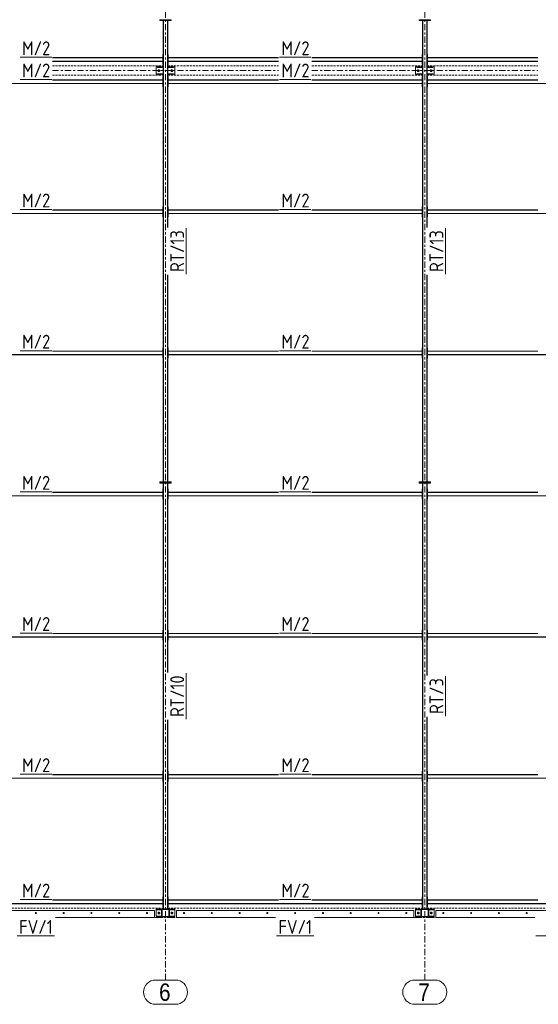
# Model space of a CAD drawing. Header units: millimetres. Extents: x -141 to 1046, y -218 to 621.
# Tile 5 of 16: x 330 to 479, y -25 to 259. Entities that reach past the tile are written whole.
import ezdxf

# ---------------------------------------------------------------- set-up
doc = ezdxf.new("R2010")
doc.units = ezdxf.units.MM
doc.header["$LTSCALE"] = 0.6
for name, pattern in [('VERDECKT2', [1.5, 1, -0.5]), ('XKITLINE00', [0]), ('XKITLINE03', [6, 3, -1, 1, -1])]:
    doc.linetypes.add(name, pattern=pattern)
for name, color, linetype, lineweight in [('Bolt', 7, 'Continuous', 0), ('Part', 2, 'Continuous', 0), ('PartMark', 3, 'Continuous', 0), ('S-GRID', 1, 'Continuous', 0)]:
    doc.layers.add(name, color=color, linetype=linetype, lineweight=lineweight)
doc.styles.add('ARIAL', font='ARIAL.TTF')
doc.styles.add('ISOCPEUR', font='ISOCPEUR.TTF')

msp = doc.modelspace()

# ---------------------------------------------------------------- linework, layer by layer
at = {"layer": 'Bolt', "color": 3, "linetype": 'XKITLINE00', "lineweight": 0}
for p, q in [((369.93, 244.12), (370.13, 244.23)), ((369.93, 243.88), (369.93, 244.12)), ((370.13, 244.23), (370.33, 244.12)), ((370.33, 244.12), (370.33, 243.88)), ((373.67, 244.12), (373.87, 244.23)), ((373.67, 243.88), (373.67, 244.12)), ((373.87, 244.23), (374.07, 244.12)), ((374.07, 244.12), (374.07, 243.88)), ((444.6, 244.12), (444.8, 244.23)), ((444.6, 243.88), (444.6, 244.12)), ((444.8, 244.23), (445, 244.12)), ((445, 244.12), (445, 243.88)), ((448.33, 244.12), (448.53, 244.23)), ((448.33, 243.88), (448.33, 244.12)), ((448.53, 244.23), (448.73, 244.12)), ((448.73, 244.12), (448.73, 243.88)), ((370.13, 243.77), (369.93, 243.88)), ((370.33, 243.88), (370.13, 243.77)), ((373.87, 243.77), (373.67, 243.88)), ((374.07, 243.88), (373.87, 243.77)), ((444.8, 243.77), (444.6, 243.88)), ((445, 243.88), (444.8, 243.77)), ((448.53, 243.77), (448.33, 243.88)), ((448.73, 243.88), (448.53, 243.77)), ((334.61, 1.44), (334.54, 1.33)), ((334.54, 1.33), (334.61, 1.23)), ((334.73, 1.44), (334.61, 1.44)), ((334.61, 1.23), (334.73, 1.23)), ((334.79, 1.33), (334.73, 1.44)), ((334.73, 1.23), (334.79, 1.33)), ((342.61, 1.44), (342.54, 1.33)), ((342.54, 1.33), (342.61, 1.23)), ((342.73, 1.44), (342.61, 1.44)), ((342.61, 1.23), (342.73, 1.23)), ((342.79, 1.33), (342.73, 1.44)), ((342.73, 1.23), (342.79, 1.33)), ((350.61, 1.44), (350.54, 1.33)), ((350.54, 1.33), (350.61, 1.23)), ((350.73, 1.44), (350.61, 1.44)), ((350.61, 1.23), (350.73, 1.23)), ((350.79, 1.33), (350.73, 1.44)), ((350.73, 1.23), (350.79, 1.33)), ((358.61, 1.44), (358.54, 1.33)), ((358.54, 1.33), (358.61, 1.23)), ((358.73, 1.44), (358.61, 1.44)), ((358.61, 1.23), (358.73, 1.23)), ((358.79, 1.33), (358.73, 1.44)), ((358.73, 1.23), (358.79, 1.33)), ((366.61, 1.44), (366.54, 1.33)), ((366.54, 1.33), (366.61, 1.23)), ((366.73, 1.44), (366.61, 1.44)), ((366.61, 1.23), (366.73, 1.23)), ((366.79, 1.33), (366.73, 1.44)), ((366.73, 1.23), (366.79, 1.33)), ((369.93, 1.45), (370.13, 1.56)), ((369.93, 1.22), (369.93, 1.45)), ((370.13, 1.1), (369.93, 1.22)), ((370.13, 1.56), (370.33, 1.45)), ((370.33, 1.22), (370.13, 1.1)), ((370.33, 1.45), (370.33, 1.22)), ((373.67, 1.45), (373.87, 1.56)), ((373.67, 1.22), (373.67, 1.45)), ((373.87, 1.1), (373.67, 1.22)), ((373.87, 1.56), (374.07, 1.45)), ((374.07, 1.22), (373.87, 1.1)), ((374.07, 1.45), (374.07, 1.22)), ((377.27, 1.44), (377.21, 1.33)), ((377.21, 1.33), (377.27, 1.23)), ((377.39, 1.44), (377.27, 1.44)), ((377.27, 1.23), (377.39, 1.23)), ((377.46, 1.33), (377.39, 1.44)), ((377.39, 1.23), (377.46, 1.33)), ((385.27, 1.44), (385.21, 1.33)), ((385.21, 1.33), (385.27, 1.23)), ((385.39, 1.44), (385.27, 1.44)), ((385.27, 1.23), (385.39, 1.23)), ((385.46, 1.33), (385.39, 1.44)), ((385.39, 1.23), (385.46, 1.33)), ((393.27, 1.44), (393.21, 1.33)), ((393.21, 1.33), (393.27, 1.23)), ((393.39, 1.44), (393.27, 1.44)), ((393.27, 1.23), (393.39, 1.23)), ((393.46, 1.33), (393.39, 1.44)), ((393.39, 1.23), (393.46, 1.33)), ((401.27, 1.44), (401.21, 1.33)), ((401.21, 1.33), (401.27, 1.23)), ((401.39, 1.44), (401.27, 1.44)), ((401.27, 1.23), (401.39, 1.23)), ((401.46, 1.33), (401.39, 1.44)), ((401.39, 1.23), (401.46, 1.33)), ((409.27, 1.44), (409.21, 1.33)), ((409.21, 1.33), (409.27, 1.23)), ((409.39, 1.44), (409.27, 1.44)), ((409.27, 1.23), (409.39, 1.23)), ((409.46, 1.33), (409.39, 1.44)), ((409.39, 1.23), (409.46, 1.33)), ((417.27, 1.44), (417.21, 1.33)), ((417.21, 1.33), (417.27, 1.23)), ((417.39, 1.44), (417.27, 1.44)), ((417.27, 1.23), (417.39, 1.23)), ((417.46, 1.33), (417.39, 1.44)), ((417.39, 1.23), (417.46, 1.33)), ((425.27, 1.44), (425.21, 1.33)), ((425.21, 1.33), (425.27, 1.23)), ((425.39, 1.44), (425.27, 1.44)), ((425.27, 1.23), (425.39, 1.23)), ((425.46, 1.33), (425.39, 1.44)), ((425.39, 1.23), (425.46, 1.33)), ((433.27, 1.44), (433.21, 1.33)), ((433.21, 1.33), (433.27, 1.23)), ((433.39, 1.44), (433.27, 1.44)), ((433.27, 1.23), (433.39, 1.23)), ((433.46, 1.33), (433.39, 1.44)), ((433.39, 1.23), (433.46, 1.33)), ((441.27, 1.44), (441.21, 1.33)), ((441.21, 1.33), (441.27, 1.23)), ((441.39, 1.44), (441.27, 1.44)), ((441.27, 1.23), (441.39, 1.23)), ((441.46, 1.33), (441.39, 1.44)), ((441.39, 1.23), (441.46, 1.33)), ((444.6, 1.45), (444.8, 1.56)), ((444.6, 1.22), (444.6, 1.45)), ((444.8, 1.1), (444.6, 1.22)), ((444.8, 1.56), (445, 1.45)), ((445, 1.22), (444.8, 1.1)), ((445, 1.45), (445, 1.22)), ((448.33, 1.45), (448.53, 1.56)), ((448.33, 1.22), (448.33, 1.45)), ((448.53, 1.1), (448.33, 1.22)), ((448.53, 1.56), (448.73, 1.45)), ((448.73, 1.22), (448.53, 1.1)), ((448.73, 1.45), (448.73, 1.22)), ((451.94, 1.44), (451.88, 1.33)), ((451.88, 1.33), (451.94, 1.23)), ((452.06, 1.44), (451.94, 1.44)), ((451.94, 1.23), (452.06, 1.23)), ((452.12, 1.33), (452.06, 1.44)), ((452.06, 1.23), (452.12, 1.33)), ((459.94, 1.44), (459.88, 1.33)), ((459.88, 1.33), (459.94, 1.23)), ((460.06, 1.44), (459.94, 1.44)), ((459.94, 1.23), (460.06, 1.23)), ((460.12, 1.33), (460.06, 1.44)), ((460.06, 1.23), (460.12, 1.33)), ((467.94, 1.44), (467.88, 1.33)), ((467.88, 1.33), (467.94, 1.23)), ((468.06, 1.44), (467.94, 1.44)), ((467.94, 1.23), (468.06, 1.23)), ((468.12, 1.33), (468.06, 1.44)), ((468.06, 1.23), (468.12, 1.33)), ((475.94, 1.44), (475.88, 1.33)), ((475.88, 1.33), (475.94, 1.23)), ((476.06, 1.44), (475.94, 1.44)), ((475.94, 1.23), (476.06, 1.23)), ((476.12, 1.33), (476.06, 1.44)), ((476.06, 1.23), (476.12, 1.33))]:
    msp.add_line(p, q, dxfattribs=at)
for centre, radius, start, end in [((370.13, 244), 0.247, 120, 300), ((370.13, 244), 0.133, 30, 210), ((370.13, 244), 0.247, 300, 120), ((370.13, 244), 0.133, 210, 30), ((373.87, 244), 0.247, 120, 300), ((373.87, 244), 0.133, 30, 210), ((373.87, 244), 0.247, 300, 120), ((373.87, 244), 0.133, 210, 30), ((444.8, 244), 0.247, 120, 300), ((444.8, 244), 0.133, 30, 210), ((444.8, 244), 0.247, 300, 120), ((444.8, 244), 0.133, 210, 30), ((448.53, 244), 0.247, 120, 300), ((448.53, 244), 0.133, 30, 210), ((448.53, 244), 0.247, 300, 120), ((448.53, 244), 0.133, 210, 30), ((334.67, 1.33), 0.14, 30, 210), ((334.67, 1.33), 0.14, 210, 30), ((334.67, 1.33), 0.0667, 30, 210), ((334.67, 1.33), 0.0667, 210, 30), ((342.67, 1.33), 0.14, 30, 210), ((342.67, 1.33), 0.14, 210, 30), ((342.67, 1.33), 0.0667, 30, 210), ((342.67, 1.33), 0.0667, 210, 30), ((350.67, 1.33), 0.14, 30, 210), ((350.67, 1.33), 0.14, 210, 30), ((350.67, 1.33), 0.0667, 30, 210), ((350.67, 1.33), 0.0667, 210, 30), ((358.67, 1.33), 0.14, 30, 210), ((358.67, 1.33), 0.14, 210, 30), ((358.67, 1.33), 0.0667, 30, 210), ((358.67, 1.33), 0.0667, 210, 30), ((366.67, 1.33), 0.14, 30, 210), ((366.67, 1.33), 0.14, 210, 30), ((366.67, 1.33), 0.0667, 30, 210), ((366.67, 1.33), 0.0667, 210, 30), ((370.13, 1.33), 0.247, 120, 300), ((370.13, 1.33), 0.133, 30, 210), ((370.13, 1.33), 0.247, 300, 120), ((370.13, 1.33), 0.133, 210, 30), ((373.87, 1.33), 0.247, 120, 300), ((373.87, 1.33), 0.133, 30, 210), ((373.87, 1.33), 0.247, 300, 120), ((373.87, 1.33), 0.133, 210, 30), ((377.33, 1.33), 0.14, 30, 210), ((377.33, 1.33), 0.14, 210, 30), ((377.33, 1.33), 0.0667, 30, 210), ((377.33, 1.33), 0.0667, 210, 30), ((385.33, 1.33), 0.14, 30, 210), ((385.33, 1.33), 0.14, 210, 30), ((385.33, 1.33), 0.0667, 30, 210), ((385.33, 1.33), 0.0667, 210, 30), ((393.33, 1.33), 0.14, 30, 210), ((393.33, 1.33), 0.14, 210, 30), ((393.33, 1.33), 0.0667, 30, 210), ((393.33, 1.33), 0.0667, 210, 30), ((401.33, 1.33), 0.14, 30, 210), ((401.33, 1.33), 0.14, 210, 30), ((401.33, 1.33), 0.0667, 30, 210), ((401.33, 1.33), 0.0667, 210, 30), ((409.33, 1.33), 0.14, 30, 210), ((409.33, 1.33), 0.14, 210, 30), ((409.33, 1.33), 0.0667, 30, 210), ((409.33, 1.33), 0.0667, 210, 30), ((417.33, 1.33), 0.14, 30, 210), ((417.33, 1.33), 0.14, 210, 30), ((417.33, 1.33), 0.0667, 30, 210), ((417.33, 1.33), 0.0667, 210, 30), ((425.33, 1.33), 0.14, 30, 210), ((425.33, 1.33), 0.14, 210, 30), ((425.33, 1.33), 0.0667, 30, 210), ((425.33, 1.33), 0.0667, 210, 30), ((433.33, 1.33), 0.14, 30, 210), ((433.33, 1.33), 0.14, 210, 30), ((433.33, 1.33), 0.0667, 30, 210), ((433.33, 1.33), 0.0667, 210, 30), ((441.33, 1.33), 0.14, 30, 210), ((441.33, 1.33), 0.14, 210, 30), ((441.33, 1.33), 0.0667, 30, 210), ((441.33, 1.33), 0.0667, 210, 30), ((444.8, 1.33), 0.247, 120, 300), ((444.8, 1.33), 0.133, 30, 210), ((444.8, 1.33), 0.247, 300, 120), ((444.8, 1.33), 0.133, 210, 30), ((448.53, 1.33), 0.247, 120, 300), ((448.53, 1.33), 0.133, 30, 210), ((448.53, 1.33), 0.247, 300, 120), ((448.53, 1.33), 0.133, 210, 30), ((452, 1.33), 0.14, 30, 210), ((452, 1.33), 0.14, 210, 30), ((452, 1.33), 0.0667, 30, 210), ((452, 1.33), 0.0667, 210, 30), ((460, 1.33), 0.14, 30, 210), ((460, 1.33), 0.14, 210, 30), ((460, 1.33), 0.0667, 30, 210), ((460, 1.33), 0.0667, 210, 30), ((468, 1.33), 0.14, 30, 210), ((468, 1.33), 0.14, 210, 30), ((468, 1.33), 0.0667, 30, 210), ((468, 1.33), 0.0667, 210, 30), ((476, 1.33), 0.14, 30, 210), ((476, 1.33), 0.14, 210, 30), ((476, 1.33), 0.0667, 30, 210), ((476, 1.33), 0.0667, 210, 30)]:
    msp.add_arc(centre, radius, start, end, dxfattribs=at)
at = {"layer": 'Part', "color": 2, "linetype": 'XKITLINE00', "lineweight": 0}
for p, q in [((370.33, 258.47), (370.33, 258.67)), ((370.33, 258.67), (373.67, 258.67)), ((370.33, 258.47), (373.67, 258.47)), ((371.33, 125.53), (371.33, 258.47)), ((371.33, 258.47), (371.39, 258.47)), ((371.39, 125.53), (371.39, 258.47)), ((372.61, 198.82), (372.61, 258.47)), ((372.61, 258.47), (372.67, 258.47)), ((372.67, 198.82), (372.67, 258.47)), ((373.67, 258.47), (373.67, 258.67)), ((445, 258.47), (445, 258.67)), ((445, 258.67), (448.33, 258.67)), ((445, 258.47), (448.33, 258.47)), ((446, 125.53), (446, 258.47)), ((446, 258.47), (446.05, 258.47)), ((446.05, 125.53), (446.05, 258.47)), ((447.28, 198.82), (447.28, 258.47)), ((447.28, 258.47), (447.33, 258.47)), ((447.33, 198.82), (447.33, 258.47)), ((448.33, 258.47), (448.33, 258.67)), ((339.42, 247.73), (371.2, 247.73)), ((371.2, 247.69), (339.42, 247.69)), ((371.2, 245.73), (371.2, 248.67)), ((371.2, 248.67), (371.33, 248.67)), ((371.2, 247.73), (371.2, 247.69)), ((371.33, 245.73), (371.33, 248.67)), ((372.67, 245.73), (372.67, 248.67)), ((372.67, 248.67), (372.8, 248.67)), ((372.8, 245.73), (372.8, 248.67)), ((372.8, 247.69), (372.8, 247.73)), ((372.8, 247.73), (404.58, 247.73)), ((404.58, 247.69), (372.8, 247.69)), ((414.09, 247.73), (445.87, 247.73)), ((445.87, 247.69), (414.09, 247.69)), ((445.87, 245.73), (445.87, 248.67)), ((445.87, 248.67), (446, 248.67)), ((445.87, 247.73), (445.87, 247.69)), ((446, 245.73), (446, 248.67)), ((447.33, 245.73), (447.33, 248.67)), ((447.33, 248.67), (447.47, 248.67)), ((447.47, 245.73), (447.47, 248.67)), ((447.47, 247.69), (447.47, 247.73)), ((447.47, 247.73), (479.25, 247.73)), ((479.25, 247.69), (447.47, 247.69)), ((371.2, 246.71), (339.42, 246.71)), ((339.42, 246.67), (371.2, 246.67)), ((369.33, 242.94), (369.33, 245.07)), ((369.33, 245.07), (369.73, 245.07)), ((369.73, 244.94), (369.73, 245.07)), ((369.73, 245.07), (371.33, 245.07)), ((369.73, 244.94), (371.33, 244.94)), ((371.2, 246.67), (371.2, 246.71)), ((371.2, 245.73), (371.33, 245.73)), ((371.33, 244.94), (371.33, 245.07)), ((372.67, 245.73), (372.8, 245.73)), ((372.67, 245.07), (372.67, 244.94)), ((374.27, 245.07), (372.67, 245.07)), ((372.67, 245.07), (374.67, 245.07)), ((372.67, 244.94), (374.27, 244.94)), ((372.8, 246.67), (372.8, 246.71)), ((404.58, 246.71), (372.8, 246.71)), ((372.8, 246.67), (404.58, 246.67)), ((374.27, 244.94), (374.27, 245.07)), ((374.67, 242.94), (374.67, 245.07)), ((445.87, 246.71), (414.09, 246.71)), ((414.09, 246.67), (445.87, 246.67)), ((444, 242.94), (444, 245.07)), ((444, 245.07), (444.4, 245.07)), ((444.4, 244.94), (444.4, 245.07)), ((444.4, 245.07), (446, 245.07)), ((444.4, 244.94), (446, 244.94)), ((445.87, 246.67), (445.87, 246.71)), ((445.87, 245.73), (446, 245.73)), ((446, 244.94), (446, 245.07)), ((447.33, 245.73), (447.47, 245.73)), ((447.33, 245.07), (449.33, 245.07)), ((447.33, 245.07), (447.33, 244.94)), ((448.93, 245.07), (447.33, 245.07)), ((447.33, 244.94), (448.93, 244.94)), ((447.47, 246.67), (447.47, 246.71)), ((479.25, 246.71), (447.47, 246.71)), ((447.47, 246.67), (479.25, 246.67)), ((448.93, 244.94), (448.93, 245.07)), ((449.33, 242.94), (449.33, 245.07)), ((339.42, 241.33), (371.2, 241.33)), ((371.2, 241.29), (339.42, 241.29)), ((369.33, 242.94), (369.73, 242.94)), ((369.73, 242.94), (369.73, 243.07)), ((369.73, 243.07), (371.33, 243.07)), ((369.73, 242.94), (371.33, 242.94)), ((371.2, 239.33), (371.2, 242.27)), ((371.2, 242.27), (371.33, 242.27)), ((371.2, 241.33), (371.2, 241.29)), ((371.33, 242.94), (371.33, 243.07)), ((371.33, 239.33), (371.33, 242.27)), ((372.67, 243.07), (372.67, 242.94)), ((374.27, 243.07), (372.67, 243.07)), ((372.67, 242.94), (374.27, 242.94)), ((372.67, 239.33), (372.67, 242.27)), ((372.67, 242.27), (372.8, 242.27)), ((372.8, 239.33), (372.8, 242.27)), ((372.8, 241.29), (372.8, 241.33)), ((372.8, 241.33), (404.58, 241.33)), ((404.58, 241.29), (372.8, 241.29)), ((374.27, 242.94), (374.27, 243.07)), ((374.27, 242.94), (374.67, 242.94)), ((414.09, 241.33), (445.87, 241.33)), ((445.87, 241.29), (414.09, 241.29)), ((444, 242.94), (444.4, 242.94)), ((444.4, 242.94), (444.4, 243.07)), ((444.4, 243.07), (446, 243.07)), ((444.4, 242.94), (446, 242.94)), ((445.87, 239.33), (445.87, 242.27)), ((445.87, 242.27), (446, 242.27)), ((445.87, 241.33), (445.87, 241.29)), ((446, 242.94), (446, 243.07)), ((446, 239.33), (446, 242.27)), ((447.33, 243.07), (447.33, 242.94)), ((448.93, 243.07), (447.33, 243.07)), ((447.33, 242.94), (448.93, 242.94)), ((447.33, 239.33), (447.33, 242.27)), ((447.33, 242.27), (447.47, 242.27)), ((447.47, 239.33), (447.47, 242.27)), ((447.47, 241.29), (447.47, 241.33)), ((447.47, 241.33), (479.25, 241.33)), ((479.25, 241.29), (447.47, 241.29)), ((448.93, 242.94), (448.93, 243.07)), ((448.93, 242.94), (449.33, 242.94)), ((371.2, 240.31), (298.13, 240.31)), ((298.13, 240.27), (371.2, 240.27)), ((371.2, 240.27), (371.2, 240.31)), ((371.2, 239.33), (371.33, 239.33)), ((372.67, 239.33), (372.8, 239.33)), ((372.8, 240.27), (372.8, 240.31)), ((445.87, 240.31), (372.8, 240.31)), ((372.8, 240.27), (445.87, 240.27)), ((445.87, 240.27), (445.87, 240.31)), ((445.87, 239.33), (446, 239.33)), ((447.33, 239.33), (447.47, 239.33)), ((447.47, 240.27), (447.47, 240.31)), ((520.53, 240.31), (447.47, 240.31)), ((447.47, 240.27), (520.53, 240.27)), ((371.2, 201.87), (371.2, 204.8)), ((371.2, 204.8), (371.33, 204.8)), ((371.33, 201.87), (371.33, 204.8)), ((372.67, 201.87), (372.67, 204.8)), ((372.67, 204.8), (372.8, 204.8)), ((372.8, 201.87), (372.8, 204.8)), ((445.87, 201.87), (445.87, 204.8)), ((445.87, 204.8), (446, 204.8)), ((446, 201.87), (446, 204.8)), ((447.33, 201.87), (447.33, 204.8)), ((447.33, 204.8), (447.47, 204.8)), ((447.47, 201.87), (447.47, 204.8)), ((371.2, 202.84), (298.13, 202.84)), ((298.13, 202.8), (371.2, 202.8)), ((339.42, 203.87), (371.2, 203.87)), ((371.2, 203.83), (339.42, 203.83)), ((371.2, 203.87), (371.2, 203.83)), ((371.2, 202.8), (371.2, 202.84)), ((371.2, 201.87), (371.33, 201.87)), ((372.67, 201.87), (372.8, 201.87)), ((372.8, 203.83), (372.8, 203.87)), ((372.8, 203.87), (404.58, 203.87)), ((404.58, 203.83), (372.8, 203.83)), ((372.8, 202.8), (372.8, 202.84)), ((445.87, 202.84), (372.8, 202.84)), ((372.8, 202.8), (445.87, 202.8)), ((414.09, 203.87), (445.87, 203.87)), ((445.87, 203.83), (414.09, 203.83)), ((445.87, 203.87), (445.87, 203.83)), ((445.87, 202.8), (445.87, 202.84)), ((445.87, 201.87), (446, 201.87)), ((447.33, 201.87), (447.47, 201.87)), ((447.47, 203.83), (447.47, 203.87)), ((447.47, 203.87), (479.25, 203.87)), ((479.25, 203.83), (447.47, 203.83)), ((447.47, 202.8), (447.47, 202.84)), ((520.53, 202.84), (447.47, 202.84)), ((447.47, 202.8), (520.53, 202.8)), ((372.61, 125.53), (372.61, 185.18)), ((372.67, 125.53), (372.67, 185.18)), ((447.28, 125.53), (447.28, 185.18)), ((447.33, 125.53), (447.33, 185.18)), ((371.2, 162.17), (298.13, 162.17)), ((298.13, 162.13), (371.2, 162.13)), ((339.42, 163.2), (371.2, 163.2)), ((371.2, 163.16), (339.42, 163.16)), ((371.2, 161.2), (371.2, 164.13)), ((371.2, 164.13), (371.33, 164.13)), ((371.2, 163.2), (371.2, 163.16)), ((371.2, 162.13), (371.2, 162.17)), ((371.33, 161.2), (371.33, 164.13)), ((372.67, 161.2), (372.67, 164.13)), ((372.67, 164.13), (372.8, 164.13)), ((372.8, 161.2), (372.8, 164.13)), ((372.8, 163.16), (372.8, 163.2)), ((372.8, 163.2), (404.58, 163.2)), ((404.58, 163.16), (372.8, 163.16)), ((372.8, 162.13), (372.8, 162.17)), ((445.87, 162.17), (372.8, 162.17)), ((372.8, 162.13), (445.87, 162.13)), ((414.09, 163.2), (445.87, 163.2)), ((445.87, 163.16), (414.09, 163.16)), ((445.87, 161.2), (445.87, 164.13)), ((445.87, 164.13), (446, 164.13)), ((445.87, 163.2), (445.87, 163.16)), ((445.87, 162.13), (445.87, 162.17)), ((446, 161.2), (446, 164.13)), ((447.33, 161.2), (447.33, 164.13)), ((447.33, 164.13), (447.47, 164.13)), ((447.47, 161.2), (447.47, 164.13)), ((447.47, 163.16), (447.47, 163.2)), ((447.47, 163.2), (479.25, 163.2)), ((479.25, 163.16), (447.47, 163.16)), ((447.47, 162.13), (447.47, 162.17)), ((520.53, 162.17), (447.47, 162.17)), ((447.47, 162.13), (520.53, 162.13)), ((371.2, 161.2), (371.33, 161.2)), ((372.67, 161.2), (372.8, 161.2)), ((445.87, 161.2), (446, 161.2)), ((447.33, 161.2), (447.47, 161.2)), ((370.33, 125.33), (370.33, 125.53)), ((370.33, 125.53), (373.67, 125.53)), ((370.33, 125.13), (370.33, 125.33)), ((370.33, 125.33), (373.67, 125.33)), ((370.33, 125.33), (373.67, 125.33)), ((370.33, 125.13), (373.67, 125.13)), ((371.33, 125.53), (371.39, 125.53)), ((371.33, 2.47), (371.33, 125.13)), ((371.33, 125.13), (371.39, 125.13)), ((371.39, 2.47), (371.39, 125.13)), ((372.61, 125.53), (372.67, 125.53)), ((372.61, 70.62), (372.61, 125.13)), ((372.61, 125.13), (372.67, 125.13)), ((372.67, 70.62), (372.67, 125.13)), ((373.67, 125.33), (373.67, 125.53)), ((373.67, 125.13), (373.67, 125.33)), ((445, 125.33), (445, 125.53)), ((445, 125.53), (448.33, 125.53)), ((445, 125.33), (448.33, 125.33)), ((445, 125.13), (445, 125.33)), ((445, 125.33), (448.33, 125.33)), ((445, 125.13), (448.33, 125.13)), ((446, 125.53), (446.05, 125.53)), ((446, 2.47), (446, 125.13)), ((446, 125.13), (446.05, 125.13)), ((446.05, 2.47), (446.05, 125.13)), ((447.28, 125.53), (447.33, 125.53)), ((447.28, 69.76), (447.28, 125.13)), ((447.28, 125.13), (447.33, 125.13)), ((447.33, 69.76), (447.33, 125.13)), ((448.33, 125.33), (448.33, 125.53)), ((448.33, 125.13), (448.33, 125.33)), ((339.42, 122.53), (371.2, 122.53)), ((371.2, 122.49), (339.42, 122.49)), ((371.2, 120.53), (371.2, 123.47)), ((371.2, 123.47), (371.33, 123.47)), ((371.2, 122.53), (371.2, 122.49)), ((371.33, 120.53), (371.33, 123.47)), ((372.67, 120.53), (372.67, 123.47)), ((372.67, 123.47), (372.8, 123.47)), ((372.8, 120.53), (372.8, 123.47)), ((372.8, 122.49), (372.8, 122.53)), ((372.8, 122.53), (404.58, 122.53)), ((404.58, 122.49), (372.8, 122.49)), ((414.09, 122.53), (445.87, 122.53)), ((445.87, 122.49), (414.09, 122.49)), ((445.87, 120.53), (445.87, 123.47)), ((445.87, 123.47), (446, 123.47)), ((445.87, 122.53), (445.87, 122.49)), ((446, 120.53), (446, 123.47)), ((447.33, 120.53), (447.33, 123.47)), ((447.33, 123.47), (447.47, 123.47)), ((447.47, 120.53), (447.47, 123.47)), ((447.47, 122.49), (447.47, 122.53)), ((447.47, 122.53), (479.25, 122.53)), ((479.25, 122.49), (447.47, 122.49)), ((371.2, 121.51), (298.13, 121.51)), ((298.13, 121.47), (371.2, 121.47)), ((371.2, 121.47), (371.2, 121.51)), ((371.2, 120.53), (371.33, 120.53)), ((372.67, 120.53), (372.8, 120.53)), ((372.8, 121.47), (372.8, 121.51)), ((445.87, 121.51), (372.8, 121.51)), ((372.8, 121.47), (445.87, 121.47)), ((445.87, 121.47), (445.87, 121.51)), ((445.87, 120.53), (446, 120.53)), ((447.33, 120.53), (447.47, 120.53)), ((447.47, 121.47), (447.47, 121.51)), ((520.53, 121.51), (447.47, 121.51)), ((447.47, 121.47), (520.53, 121.47)), ((371.2, 79.87), (371.2, 82.8)), ((371.2, 82.8), (371.33, 82.8)), ((371.33, 79.87), (371.33, 82.8)), ((372.67, 79.87), (372.67, 82.8)), ((372.67, 82.8), (372.8, 82.8)), ((372.8, 79.87), (372.8, 82.8)), ((445.87, 79.87), (445.87, 82.8)), ((445.87, 82.8), (446, 82.8)), ((446, 79.87), (446, 82.8)), ((447.33, 79.87), (447.33, 82.8)), ((447.33, 82.8), (447.47, 82.8)), ((447.47, 79.87), (447.47, 82.8)), ((371.2, 80.84), (298.13, 80.84)), ((298.13, 80.8), (371.2, 80.8)), ((339.42, 81.87), (371.2, 81.87)), ((371.2, 81.83), (339.42, 81.83)), ((371.2, 81.87), (371.2, 81.83)), ((371.2, 80.8), (371.2, 80.84)), ((371.2, 79.87), (371.33, 79.87)), ((372.67, 79.87), (372.8, 79.87)), ((372.8, 81.83), (372.8, 81.87)), ((372.8, 81.87), (404.58, 81.87)), ((404.58, 81.83), (372.8, 81.83)), ((372.8, 80.8), (372.8, 80.84)), ((445.87, 80.84), (372.8, 80.84)), ((372.8, 80.8), (445.87, 80.8)), ((414.09, 81.87), (445.87, 81.87)), ((445.87, 81.83), (414.09, 81.83)), ((445.87, 81.87), (445.87, 81.83)), ((445.87, 80.8), (445.87, 80.84)), ((445.87, 79.87), (446, 79.87)), ((447.33, 79.87), (447.47, 79.87)), ((447.47, 81.83), (447.47, 81.87)), ((447.47, 81.87), (479.25, 81.87)), ((479.25, 81.83), (447.47, 81.83)), ((447.47, 80.8), (447.47, 80.84)), ((520.53, 80.84), (447.47, 80.84)), ((447.47, 80.8), (520.53, 80.8)), ((372.61, 2.47), (372.61, 56.99)), ((372.67, 2.47), (372.67, 56.99)), ((447.28, 2.47), (447.28, 57.85)), ((447.33, 2.47), (447.33, 57.85)), ((371.2, 40.17), (298.13, 40.17)), ((298.13, 40.13), (371.2, 40.13)), ((339.42, 41.2), (371.2, 41.2)), ((371.2, 41.16), (339.42, 41.16)), ((371.2, 39.2), (371.2, 42.13)), ((371.2, 42.13), (371.33, 42.13)), ((371.2, 41.2), (371.2, 41.16)), ((371.2, 40.13), (371.2, 40.17)), ((371.33, 39.2), (371.33, 42.13)), ((372.67, 39.2), (372.67, 42.13)), ((372.67, 42.13), (372.8, 42.13)), ((372.8, 39.2), (372.8, 42.13)), ((372.8, 41.16), (372.8, 41.2)), ((372.8, 41.2), (404.58, 41.2)), ((404.58, 41.16), (372.8, 41.16)), ((372.8, 40.13), (372.8, 40.17)), ((445.87, 40.17), (372.8, 40.17)), ((372.8, 40.13), (445.87, 40.13)), ((414.09, 41.2), (445.87, 41.2)), ((445.87, 41.16), (414.09, 41.16)), ((445.87, 39.2), (445.87, 42.13)), ((445.87, 42.13), (446, 42.13)), ((445.87, 41.2), (445.87, 41.16)), ((445.87, 40.13), (445.87, 40.17)), ((446, 39.2), (446, 42.13)), ((447.33, 39.2), (447.33, 42.13)), ((447.33, 42.13), (447.47, 42.13)), ((447.47, 39.2), (447.47, 42.13)), ((447.47, 41.16), (447.47, 41.2)), ((447.47, 41.2), (479.25, 41.2)), ((479.25, 41.16), (447.47, 41.16)), ((447.47, 40.13), (447.47, 40.17)), ((520.53, 40.17), (447.47, 40.17)), ((447.47, 40.13), (520.53, 40.13)), ((371.2, 39.2), (371.33, 39.2)), ((372.67, 39.2), (372.8, 39.2)), ((445.87, 39.2), (446, 39.2)), ((447.33, 39.2), (447.47, 39.2)), ((371.2, 3.07), (371.2, 6)), ((371.2, 6), (371.33, 6)), ((371.33, 3.07), (371.33, 6)), ((372.67, 3.07), (372.67, 6)), ((372.67, 6), (372.8, 6)), ((372.8, 3.07), (372.8, 6)), ((445.87, 3.07), (445.87, 6)), ((445.87, 6), (446, 6)), ((446, 3.07), (446, 6)), ((447.33, 3.07), (447.33, 6)), ((447.33, 6), (447.47, 6)), ((447.47, 3.07), (447.47, 6)), ((371.2, 4.04), (298.13, 4.04)), ((298.13, 4), (371.2, 4)), ((339.42, 5.07), (371.2, 5.07)), ((371.2, 5.03), (339.42, 5.03)), ((371.2, 5.07), (371.2, 5.03)), ((371.2, 4), (371.2, 4.04)), ((371.2, 3.07), (371.33, 3.07)), ((372.67, 3.07), (372.8, 3.07)), ((372.8, 5.03), (372.8, 5.07)), ((372.8, 5.07), (404.58, 5.07)), ((404.58, 5.03), (372.8, 5.03)), ((372.8, 4), (372.8, 4.04)), ((445.87, 4.04), (372.8, 4.04)), ((372.8, 4), (445.87, 4)), ((414.09, 5.07), (445.87, 5.07)), ((445.87, 5.03), (414.09, 5.03)), ((445.87, 5.07), (445.87, 5.03)), ((445.87, 4), (445.87, 4.04)), ((445.87, 3.07), (446, 3.07)), ((447.33, 3.07), (447.47, 3.07)), ((447.47, 5.03), (447.47, 5.07)), ((447.47, 5.07), (479.25, 5.07)), ((479.25, 5.03), (447.47, 5.03)), ((447.47, 4), (447.47, 4.04)), ((520.53, 4.04), (447.47, 4.04)), ((447.47, 4), (520.53, 4)), ((368.8, 2), (300.53, 2)), ((340.28, 0.04), (368.8, 0.04)), ((368.8, 0), (340.28, 0)), ((368.8, 0), (368.8, 2)), ((369.33, 0.27), (369.33, 2.4)), ((369.33, 2.27), (369.33, 2.4)), ((369.33, 2.4), (370.93, 2.4)), ((369.33, 2.27), (370.93, 2.27)), ((369.33, 0.27), (369.33, 0.4)), ((369.33, 0.4), (370.93, 0.4)), ((369.33, 0.27), (370.93, 0.27)), ((370.87, 0.4), (370.87, 2.27)), ((370.87, 2.27), (370.93, 2.27)), ((370.87, 0.4), (370.93, 0.4)), ((370.93, 2.4), (371.07, 2.4)), ((370.93, 2.27), (370.93, 2.4)), ((370.93, 0.27), (370.93, 2.4)), ((370.93, 2.4), (373.07, 2.4)), ((370.93, 0.4), (370.93, 2.27)), ((370.93, 0.27), (370.93, 0.4)), ((373.07, 0.27), (370.93, 0.27)), ((373, 2.34), (371, 2.34)), ((371, 2.34), (371, 0.34)), ((371, 0.34), (373, 0.34)), ((371.07, 2.4), (371.07, 2.47)), ((371.07, 2.47), (372.93, 2.47)), ((371.07, 2.4), (372.93, 2.4)), ((371.07, 0.2), (371.07, 0.27)), ((371.07, 0.27), (372.93, 0.27)), ((371.07, 0.2), (372.93, 0.2)), ((371.33, 2.47), (371.39, 2.47)), ((372.61, 2.47), (372.67, 2.47)), ((372.93, 2.4), (372.93, 2.47)), ((372.93, 2.4), (374.67, 2.4)), ((372.93, 0.2), (372.93, 0.27)), ((373, 0.34), (373, 2.34)), ((373.07, 0.27), (373.07, 2.4)), ((373.07, 2.4), (373.07, 2.27)), ((374.67, 2.4), (373.07, 2.4)), ((373.07, 0.4), (373.07, 2.27)), ((373.07, 2.27), (373.13, 2.27)), ((373.07, 2.27), (374.67, 2.27)), ((373.07, 0.4), (373.13, 0.4)), ((373.07, 0.4), (373.07, 0.27)), ((374.67, 0.4), (373.07, 0.4)), ((373.07, 0.27), (374.67, 0.27)), ((373.13, 0.4), (373.13, 2.27)), ((374.67, 2.4), (374.67, 2.4)), ((374.67, 2.27), (374.67, 2.4)), ((374.67, 0.4), (374.67, 2.27)), ((374.67, 0.27), (374.67, 0.4)), ((443.47, 2), (375.2, 2)), ((375.2, 0), (375.2, 2)), ((375.2, 0.04), (403.72, 0.04)), ((403.72, 0), (375.2, 0)), ((414.95, 0.04), (443.47, 0.04)), ((443.47, 0), (414.95, 0)), ((443.47, 0), (443.47, 2)), ((444, 0.27), (444, 2.4)), ((444, 2.27), (444, 2.4)), ((444, 2.4), (445.6, 2.4)), ((444, 2.27), (445.6, 2.27)), ((444, 0.27), (444, 0.4)), ((444, 0.4), (445.6, 0.4)), ((444, 0.27), (445.6, 0.27)), ((445.53, 0.4), (445.53, 2.27)), ((445.53, 2.27), (445.6, 2.27)), ((445.53, 0.4), (445.6, 0.4)), ((445.6, 2.4), (445.73, 2.4)), ((445.6, 0.27), (445.6, 2.4)), ((445.6, 2.4), (447.73, 2.4)), ((445.6, 2.27), (445.6, 2.4)), ((445.6, 0.4), (445.6, 2.27)), ((445.6, 0.27), (445.6, 0.4)), ((447.73, 0.27), (445.6, 0.27)), ((447.67, 2.34), (445.67, 2.34)), ((445.67, 2.34), (445.67, 0.34)), ((445.67, 0.34), (447.67, 0.34)), ((445.73, 2.4), (445.73, 2.47)), ((445.73, 2.47), (447.6, 2.47)), ((445.73, 2.4), (447.6, 2.4)), ((445.73, 0.2), (445.73, 0.27)), ((445.73, 0.27), (447.6, 0.27)), ((445.73, 0.2), (447.6, 0.2)), ((446, 2.47), (446.05, 2.47)), ((447.28, 2.47), (447.33, 2.47)), ((447.6, 2.4), (447.6, 2.47)), ((447.6, 2.4), (449.33, 2.4)), ((447.6, 0.2), (447.6, 0.27)), ((447.67, 0.34), (447.67, 2.34)), ((447.73, 2.4), (447.73, 2.27)), ((449.33, 2.4), (447.73, 2.4)), ((447.73, 0.27), (447.73, 2.4)), ((447.73, 2.27), (449.33, 2.27)), ((447.73, 0.4), (447.73, 2.27)), ((447.73, 2.27), (447.8, 2.27)), ((447.73, 0.4), (447.73, 0.27)), ((449.33, 0.4), (447.73, 0.4)), ((447.73, 0.4), (447.8, 0.4)), ((447.73, 0.27), (449.33, 0.27)), ((447.8, 0.4), (447.8, 2.27)), ((449.33, 2.27), (449.33, 2.4)), ((449.33, 2.4), (449.33, 2.4)), ((449.33, 0.4), (449.33, 2.27)), ((449.33, 0.27), (449.33, 0.4)), ((518.13, 2), (449.87, 2)), ((449.87, 0), (449.87, 2)), ((449.87, 0.04), (478.39, 0.04)), ((478.39, 0), (449.87, 0))]:
    msp.add_line(p, q, dxfattribs=at)
at = {"layer": 'Part', "color": 4, "linetype": 'VERDECKT2', "lineweight": 0}
for p, q in [((339.42, 245.33), (371.33, 245.33)), ((372.67, 245.33), (404.58, 245.33)), ((414.09, 245.33), (446, 245.33)), ((447.33, 245.33), (479.25, 245.33)), ((339.42, 242.67), (371.33, 242.67)), ((369.33, 242.94), (371.33, 242.94)), ((369.33, 242.94), (369.33, 242.94)), ((372.67, 242.94), (374.67, 242.94)), ((372.67, 242.67), (404.58, 242.67)), ((374.67, 242.94), (374.67, 242.94)), ((414.09, 242.67), (446, 242.67)), ((444, 242.94), (446, 242.94)), ((444, 242.94), (444, 242.94)), ((447.33, 242.94), (449.33, 242.94)), ((447.33, 242.67), (479.25, 242.67)), ((449.33, 242.94), (449.33, 242.94)), ((298, 2.67), (371.33, 2.67)), ((368.8, 0), (375.2, 0)), ((369.33, 0.27), (371.07, 0.27)), ((369.33, 0.27), (369.33, 0.27)), ((372.67, 2.67), (446, 2.67)), ((372.93, 0.27), (374.67, 0.27)), ((443.47, 0), (449.87, 0)), ((444, 0.27), (445.73, 0.27)), ((444, 0.27), (444, 0.27)), ((447.33, 2.67), (520.67, 2.67)), ((447.6, 0.27), (449.33, 0.27))]:
    msp.add_line(p, q, dxfattribs=at)
at = {"layer": 'PartMark', "color": 1, "linetype": 'XKITLINE00', "lineweight": 0}
for p, q in [((330.11, 247.83), (339.22, 247.83)), ((404.78, 247.83), (413.89, 247.83)), ((330.11, 241.43), (339.22, 241.43)), ((404.78, 241.43), (413.89, 241.43)), ((330.11, 203.97), (339.22, 203.97)), ((404.78, 203.97), (413.89, 203.97)), ((377.97, 185.38), (377.97, 198.62)), ((452.63, 185.38), (452.63, 198.62)), ((330.11, 163.3), (339.22, 163.3)), ((404.78, 163.3), (413.89, 163.3)), ((330.11, 122.63), (339.22, 122.63)), ((404.78, 122.63), (413.89, 122.63)), ((330.11, 81.97), (339.22, 81.97)), ((404.78, 81.97), (413.89, 81.97)), ((377.97, 57.19), (377.97, 70.42)), ((452.63, 58.05), (452.63, 69.56)), ((330.11, 41.3), (339.22, 41.3)), ((404.78, 41.3), (413.89, 41.3)), ((330.11, 5.17), (339.22, 5.17)), ((404.78, 5.17), (413.89, 5.17)), ((329.25, -5.3), (340.08, -5.3)), ((403.92, -5.3), (414.75, -5.3)), ((478.59, -5.3), (489.41, -5.3))]:
    msp.add_line(p, q, dxfattribs=at)
at = {"layer": 'S-GRID', "color": 1, "linetype": 'XKITLINE03', "lineweight": 0}
for p, q in [((372, -17.99), (372, 528.6)), ((446.67, -17.99), (446.67, 528.6)), ((339.42, 244), (404.58, 244)), ((414.09, 244), (479.25, 244)), ((340.28, 0), (403.72, 0)), ((414.95, 0), (478.39, 0))]:
    msp.add_line(p, q, dxfattribs=at)
at = {"layer": 'S-GRID', "color": 1, "linetype": 'XKITLINE00', "lineweight": 0}
for p, q in [((369.15, -17.99), (374.85, -17.99)), ((443.81, -17.99), (449.52, -17.99)), ((369.15, -24.99), (374.85, -24.99)), ((443.81, -24.99), (449.52, -24.99))]:
    msp.add_line(p, q, dxfattribs=at)
for centre, start, end in [((369.15, -21.49), 90, 270), ((374.85, -21.49), 270, 90), ((443.81, -21.49), 90, 270), ((449.52, -21.49), 270, 90)]:
    msp.add_arc(centre, 3.5, start, end, dxfattribs=at)

# ---------------------------------------------------------------- texts
at = {"layer": 'PartMark', "color": 1, "style": 'ISOCPEUR', "width": 0.85}
for s, p in [('M/2', (330.71, 248.43)), ('M/2', (405.38, 248.43)), ('M/2', (330.71, 242.03)), ('M/2', (405.38, 242.03)), ('M/2', (330.71, 204.57)), ('M/2', (405.38, 204.57)), ('M/2', (330.71, 163.9)), ('M/2', (405.38, 163.9)), ('M/2', (330.71, 123.23)), ('M/2', (405.38, 123.23)), ('M/2', (330.71, 82.57)), ('M/2', (405.38, 82.57)), ('M/2', (330.71, 41.9)), ('M/2', (405.38, 41.9)), ('M/2', (330.71, 5.77)), ('M/2', (405.38, 5.77)), ('FV/1', (329.85, -4.7)), ('FV/1', (404.52, -4.7))]:
    msp.add_text(s, height=4, dxfattribs=at).set_placement(p)
for s, p in [('RT/13', (377.37, 185.98)), ('RT/13', (452.03, 185.98)), ('RT/10', (377.37, 57.79)), ('RT/3', (452.03, 58.65))]:
    msp.add_text(s, height=4, rotation=90.0002, dxfattribs=at).set_placement(p)
at = {"layer": 'S-GRID', "color": 7, "style": 'ARIAL', "width": 0.85}
for s, p in [('6', (370.15, -23.99)), ('7', (444.81, -23.99))]:
    msp.add_text(s, height=5, dxfattribs=at).set_placement(p)

doc.saveas('drawing.dxf')
